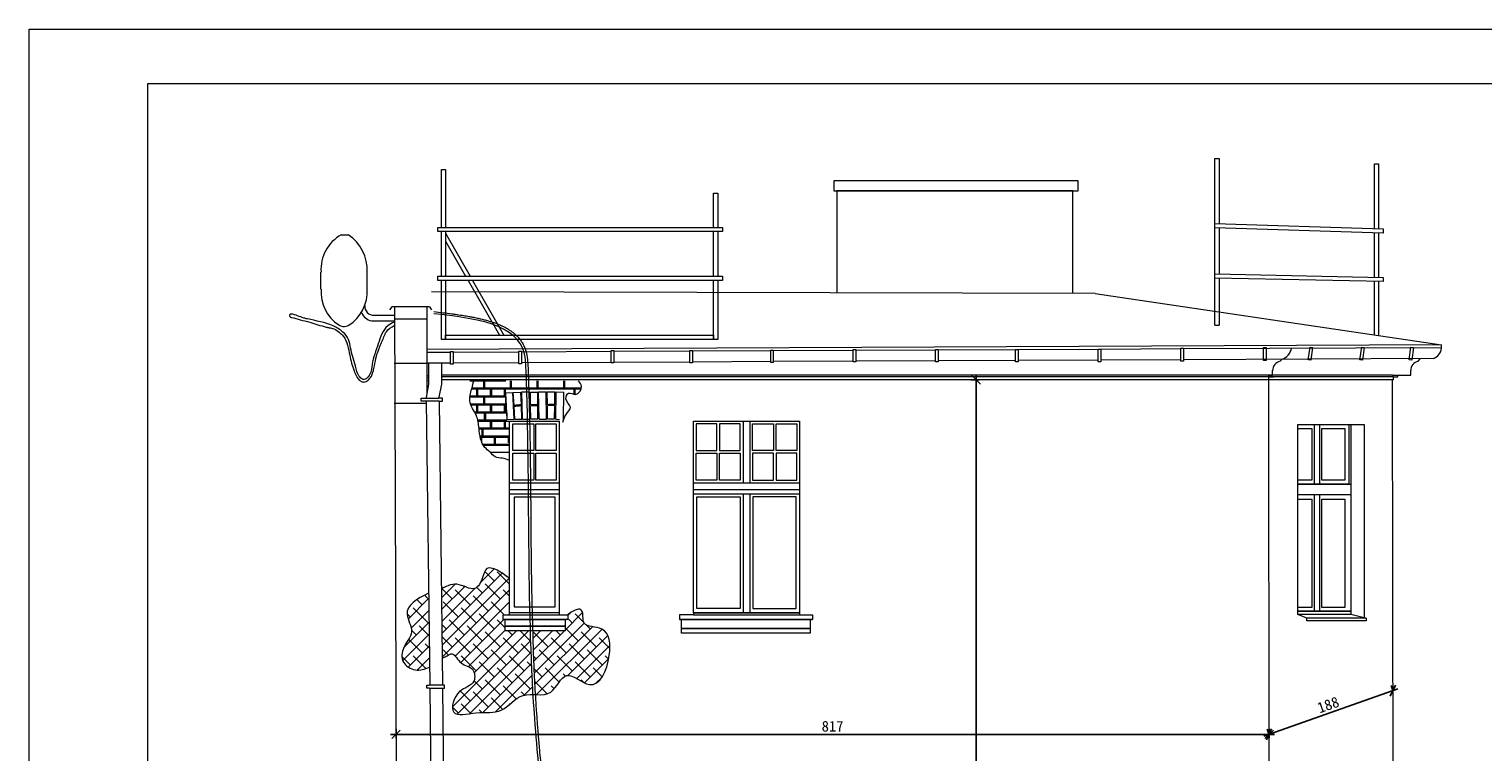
# Model space of a CAD drawing. Header units: centimetres. Extents: x 19919 to 52375, y -323506 to -159557.
# Tile 3 of 11: x 40659 to 42019, y -160233 to -159557. Entities that reach past the tile are written whole.
import ezdxf

# ---------------------------------------------------------------- set-up
doc = ezdxf.new("R2010")
doc.units = ezdxf.units.CM
doc.header["$PDMODE"] = 2
doc.layers.get('Defpoints').update_dxf_attribs({"lineweight": 9})
doc.layers.add('NIEWIDOCZNA', color=1, linetype='Continuous', lineweight=0, plot=False)
doc.styles.add('GENERATED_STYLE_1', font='msgothic.ttc')
doc.dimstyles.new('1 - 50   (cm)', dxfattribs={"dimscale": 5, "dimtxt": 2, "dimasz": 1.6, "dimexe": 1, "dimexo": 1, "dimgap": 0.5, "dimtad": 1, "dimdec": 0, "dimzin": 12, "dimdsep": 46, "dimtxsty": 'GENERATED_STYLE_1', "dimblk1": 'OBLIQUE', "dimblk2": 'OBLIQUE', "dimsah": 1, "dimcen": 0, "dimdle": 1, "dimclrd": 256, "dimclre": 256, "dimclrt": 4, "dimazin": 0, "dimtfac": 0.75, "dimtdec": 0, "dimtix": 1, "dimtmove": 1, "dimatfit": 3, "dimldrblk": 'OBLIQUE', "dimfxl": 0, "dimtvp": 0.75, "dimtolj": 1, "dimtzin": 0, "dimarcsym": 0})
pattern_1 = [(45, (-13.415, 21.979), (-5.61266008, 5.61266008), []), (135, (-13.415, 21.979), (-16.83798023, 5.61266008), [19.84375, -11.90625])]

# ---------------------------------------------------------------- blocks, each defined once
blk = doc.blocks.new('_OBLIQUE')
at = {"color": 0, "linetype": 'ByBlock'}
blk.add_line((-0.5, -0.5), (0.5, 0.5), dxfattribs=at)
blk = doc.blocks.new('*D15187')
at = {"lineweight": -2}
for p, q in [((41547.4, -159885.3), (41539.4, -159885.3)), ((41544.4, -160902.2), (41544.4, -159880.3)), ((41549.4, -160897.2), (41539.4, -160897.2))]:
    blk.add_line(p, q, dxfattribs=at)
at = {"layer": 'Defpoints', "color": 0}
for p in [(41544.4, -159885.3), (41552.4, -159885.3), (41607.3, -160897.2)]:
    blk.add_point(p, dxfattribs=at)
at = {"linetype": 'ByBlock', "lineweight": -2, "xscale": 8, "yscale": 8, "zscale": 8}
for p, rotation in [((41544.4, -159885.3), 90), ((41544.4, -160897.2), 270)]:
    blk.add_blockref('_OBLIQUE', p, dxfattribs=dict(at, rotation=rotation))
at = {"color": 4, "lineweight": 0, "insert": (41536.9, -160391.2), "char_height": 10, "attachment_point": 5, "rotation": 90, "style": 'GENERATED_STYLE_1'}
blk.add_mtext('\\A1;\\A1;1005-1008', dxfattribs=at)
blk = doc.blocks.new('*D15188')
at = {"lineweight": -2}
for p, q in [((41813.7, -160218.6), (41939, -160174.4)), ((41934.3, -160176.1), (41932.6, -160171.3)), ((41818.4, -160216.9), (41816.7, -160212.2))]:
    blk.add_line(p, q, dxfattribs=at)
at = {"layer": 'Defpoints', "color": 0}
for p in [(41934.3, -160176.1), (41934.5, -160176.6), (41818.6, -160217.5)]:
    blk.add_point(p, dxfattribs=at)
at = {"linetype": 'ByBlock', "lineweight": -2, "xscale": 8, "yscale": 8, "zscale": 8}
for p, rotation in [((41934.3, -160176.1), 19.42164397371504), ((41818.4, -160216.9), 199.421643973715)]:
    blk.add_blockref('_OBLIQUE', p, dxfattribs=dict(at, rotation=rotation))
at = {"color": 4, "lineweight": 0, "insert": (41873.8, -160189.4), "char_height": 10, "attachment_point": 5, "rotation": 19.4216, "style": 'GENERATED_STYLE_1'}
blk.add_mtext('\\A1;\\A1;188', dxfattribs=at)
blk = doc.blocks.new('*D15205')
at = {"lineweight": -2}
for p, q in [((40996.8, -160217), (41823.6, -160217)), ((41001.8, -160220.7), (41001.8, -160212)), ((41818.6, -160220.2), (41818.6, -160212))]:
    blk.add_line(p, q, dxfattribs=at)
at = {"layer": 'Defpoints', "color": 0}
for p in [(41818.6, -160217), (41001.8, -160225.7), (41818.6, -160225.2)]:
    blk.add_point(p, dxfattribs=at)
at = {"linetype": 'ByBlock', "lineweight": -2, "xscale": 8, "yscale": 8, "zscale": 8, "rotation": 180}
blk.add_blockref('_OBLIQUE', (41001.8, -160217), dxfattribs=at)
at = {"linetype": 'ByBlock', "lineweight": -2, "xscale": 8, "yscale": 8, "zscale": 8}
blk.add_blockref('_OBLIQUE', (41818.6, -160217), dxfattribs=at)
at = {"color": 4, "lineweight": 0, "insert": (41410.2, -160209.5), "char_height": 10, "attachment_point": 5, "style": 'GENERATED_STYLE_1'}
blk.add_mtext('\\A1;817', dxfattribs=at)

msp = doc.modelspace()

# ---------------------------------------------------------------- hatches: boundary and pattern name
at = {"lineweight": 0}
h = msp.add_hatch(dxfattribs=at)
h.set_pattern_fill('ANSI38', color=256, scale=2.5)
h.set_pattern_definition(pattern_1)
edge = h.paths.add_edge_path()
edge.add_line((41101.9, -160109.5), (41101.9, -160105.1))
edge.add_line((41101.9, -160105.1), (41108, -160105.1))
edge.add_line((41108, -160105.1), (41108, -160071.3))
edge.add_spline(control_points=[(41108, -160071.3), (41105, -160068.9), (41099.3, -160064.3), (41085.6, -160058.8), (41083, -160071.7), (41075.5, -160085.5), (41061.6, -160075), (41053.5, -160076.9), (41051, -160077.9)], knot_values=[0, 0, 0, 0, 12.206857, 23.583043, 33.042417, 45.386722, 62.629087, 70.65147, 70.65147, 70.65147, 70.65147], degree=3, periodic=0)
edge.add_spline(control_points=[(41051, -160077.9), (41051, -160077.9), (41048.3, -160079), (41047, -160079.6)], knot_values=[70.65147, 70.65147, 70.65147, 70.65147, 75.005035, 75.005035, 75.005035, 75.005035], degree=3, periodic=0)
edge.add_spline(control_points=[(41047, -160079.6), (41047, -160079.6), (41045.1, -160080.4), (41044.2, -160080.8)], knot_values=[75.005035, 75.005035, 75.005035, 75.005035, 78.037254, 78.037254, 78.037254, 78.037254], degree=3, periodic=0)
edge.add_line((41044.2, -160080.8), (41045, -160146.1))
edge.add_spline(control_points=[(41045, -160146.1), (41045.9, -160145.5), (41046.8, -160145), (41047.7, -160144.5)], knot_values=[8.8281, 8.8281, 8.8281, 8.8281, 12.010613, 12.010613, 12.010613, 12.010613], degree=3, periodic=0)
edge.add_spline(control_points=[(41047.7, -160144.5), (41049.1, -160143.8), (41050.4, -160143.1), (41051.7, -160142.3)], knot_values=[12.010613, 12.010613, 12.010613, 12.010613, 16.557648, 16.557648, 16.557648, 16.557648], degree=3, periodic=0)
edge.add_spline(control_points=[(41051.7, -160142.3), (41052.7, -160141.8), (41056.5, -160140.9), (41061.7, -160152.7), (41075, -160153.4), (41076.9, -160171.5), (41058.1, -160173.8), (41049.7, -160202.9), (41079.2, -160194.7), (41101.6, -160199.2), (41115, -160179.8), (41126.8, -160179.6), (41130.1, -160179.7)], knot_values=[16.557648, 16.557648, 16.557648, 16.557648, 20.169495, 32.01078, 44.040722, 55.291674, 71.759269, 91.74296, 112.687219, 136.18922, 161.057583, 170.303067, 170.303067, 170.303067, 170.303067], degree=3, periodic=0)
edge.add_spline(control_points=[(41130.1, -160179.7), (41128.9, -160159.9), (41128.1, -160140.1), (41127.5, -160120.2)], knot_values=[303.876658, 303.876658, 303.876658, 303.876658, 364.192384, 364.192384, 364.192384, 364.192384], degree=3, periodic=0)
edge.add_line((41127.5, -160120.2), (41103.8, -160120.2))
edge.add_line((41103.8, -160120.2), (41103.8, -160115.8))
edge.add_line((41103.8, -160115.8), (41103.8, -160109.5))
edge.add_line((41103.8, -160109.5), (41101.9, -160109.5))
edge = h.paths.add_edge_path()
edge.add_spline(control_points=[(41132.1, -160179.8), (41137.3, -160180), (41149.9, -160180.4), (41159.6, -160152.6), (41188, -160181.9), (41204, -160147.1), (41201.3, -160114.8), (41173.6, -160117.4), (41178.9, -160098.8), (41169.9, -160099.2), (41162.4, -160105.1)], knot_values=[172.208258, 172.208258, 172.208258, 172.208258, 187.064735, 208.528482, 231.397908, 264.297972, 288.357856, 305.053006, 318.533397, 328.999325, 328.999325, 328.999325, 328.999325], degree=3, periodic=0)
edge.add_line((41162.4, -160105.1), (41162.4, -160109.5))
edge.add_line((41162.4, -160109.5), (41159.9, -160109.5))
edge.add_line((41159.9, -160109.5), (41159.9, -160115.8))
edge.add_line((41159.9, -160115.8), (41159.9, -160120.2))
edge.add_line((41159.9, -160120.2), (41129.6, -160120.2))
edge.add_spline(control_points=[(41129.6, -160120.2), (41129.7, -160121.7), (41129.8, -160125.4), (41130.1, -160138), (41130.4, -160147.6), (41131, -160161), (41131.5, -160170.5), (41131.9, -160177.9), (41132.1, -160179.8)], knot_values=[365.738718, 365.738718, 365.738718, 365.738718, 369.364544, 374.224375, 391.976026, 398.154188, 414.6081, 420.37344, 420.37344, 420.37344, 420.37344], degree=3, periodic=0)
h = msp.add_hatch(dxfattribs=at)
h.set_pattern_fill('ANSI38', color=256, scale=2.5)
h.set_pattern_definition(pattern_1)
edge = h.paths.add_edge_path()
edge.add_spline(control_points=[(41032.2, -160084.9), (41021.4, -160090.4), (41005.6, -160099.5), (41020.7, -160121.8), (41007.6, -160134), (41006.1, -160150.5), (41020.1, -160158.8), (41028.7, -160156), (41033.1, -160154.2)], knot_values=[2.463308, 2.463308, 2.463308, 2.463308, 31.148203, 48.071445, 64.453821, 78.064504, 91.41789, 104.92066, 104.92066, 104.92066, 104.92066], degree=3, periodic=0)
edge.add_line((41033.1, -160154.2), (41032.2, -160084.9))

# ---------------------------------------------------------------- linework, layer by layer
for p, q in [((41635, -159708.6), (41414.1, -159708.6)), ((41414.1, -159708.6), (41414.1, -159804)), ((41635, -159804.5), (41635, -159708.6)), ((40950.6, -159749.6), (40957.1, -159749.6)), ((41048.2, -159748.3), (41071.1, -159788.4)), ((41048.2, -159755.6), (41066.9, -159788.4)), ((40931.6, -159800.6), (40931.6, -159784.5)), ((40974.7, -159800.6), (40974.7, -159784.5)), ((41069.2, -159792.4), (41098.5, -159843.6)), ((41073.3, -159792.4), (41102.6, -159843.6)), ((41655.7, -159804.6), (41035.1, -159803)), ((41655.7, -159804.6), (41979.9, -159852.5)), ((40980.4, -159825), (41000.4, -159825)), ((40997.9, -159817), (40995.7, -159819.8)), ((41033.1, -159817.1), (40997.9, -159817)), ((41000.3, -159817), (41002.9, -160529.2)), ((41030.7, -159817.1), (41030.7, -159898.2)), ((41033.1, -159817.1), (41035.1, -159819.8)), ((40978.8, -159830.1), (41000.4, -159830.1)), ((41000.4, -159828.2), (41030.7, -159828.2)), ((41767.9, -159834.3), (41771.9, -159834.3)), ((41979.9, -159852.5), (41030.7, -159856.9)), ((41979.9, -159855.7), (41979.9, -159852.5)), ((41052.9, -159859.7), (41030.7, -159859.8)), ((41116.7, -159859.4), (41055.3, -159859.7)), ((41203.2, -159859), (41119.1, -159859.4)), ((41276.6, -159858.7), (41205.6, -159859)), ((41352.3, -159858.3), (41279, -159858.7)), ((41429.4, -159857.9), (41354.6, -159858.3)), ((41506.4, -159857.6), (41431.8, -159857.9)), ((41581.3, -159857.2), (41508.8, -159857.6)), ((41658.7, -159856.9), (41583.7, -159857.2)), ((41736, -159856.5), (41661.1, -159856.9)), ((41736, -159866.5), (41661.1, -159866.9)), ((41979.9, -159855.4), (41738.4, -159856.5)), ((41972.2, -159865.4), (41738.4, -159866.5)), ((41829, -159868), (41830.6, -159866.1)), ((41958.1, -159868), (41960.3, -159865.5)), ((41000.2, -159869.9), (41030.7, -159869.9)), ((41052.9, -159869.7), (41030.7, -159869.8)), ((41032.2, -159869.8), (41032.3, -159889.4)), ((41044.2, -159869.8), (41044.3, -159889.3)), ((41116.7, -159869.4), (41055.3, -159869.7)), ((41203.2, -159869), (41119.1, -159869.4)), ((41276.6, -159868.7), (41205.6, -159869)), ((41352.3, -159868.3), (41279, -159868.7)), ((41429.4, -159867.9), (41354.6, -159868.3)), ((41506.4, -159867.6), (41431.8, -159867.9)), ((41581.3, -159867.2), (41508.8, -159867.6)), ((41658.7, -159866.9), (41583.7, -159867.2)), ((41821.8, -159881.1), (41821.8, -159876.7)), ((41821.8, -159881.1), (41821.8, -159876.7)), ((41951, -159881.1), (41951, -159876.7)), ((41032.3, -159889.4), (41030, -159901.8)), ((41032.2, -159881.7), (41030.6, -159881.7)), ((41032.2, -159883.7), (41030.6, -159883.7)), ((41032.2, -159886.3), (41030.7, -159886.3)), ((41044.3, -159889.3), (41042, -159901.7)), ((41934, -159881.1), (41044.2, -159881.1)), ((41934.9, -159882.7), (41044.2, -159882.7)), ((41934.9, -159885.3), (41044.2, -159885.3)), ((41070.9, -159886.3), (41104.5, -159886.3)), ((41072.8, -159892.8), (41175.1, -159892.8)), ((41081.9, -159892.8), (41175.1, -159892.8)), ((41084.5, -159886.3), (41084.5, -159892.8)), ((41108.5, -159886.3), (41108.5, -159892.8)), ((41109.5, -159886.3), (41109.5, -159892.8)), ((41133.5, -159886.3), (41133.5, -159892.8)), ((41134.5, -159886.3), (41134.5, -159892.8)), ((41158.5, -159886.3), (41158.5, -159892.8)), ((41159.5, -159886.3), (41159.5, -159892.8)), ((41818.4, -159882.7), (41818.4, -159881.1)), ((41818.4, -159881.1), (41821.8, -159881.1)), ((41818.4, -159885.3), (41818.4, -159882.7)), ((41818.4, -159882.7), (41822.5, -159882.7)), ((41819, -160897.2), (41818.4, -159885.3)), ((41935.7, -160821.9), (41933.9, -159885.3)), ((41934, -159881.1), (41951, -159881.1)), ((41934.9, -159885.3), (41934.9, -159882.7)), ((41934.9, -159882.7), (41939, -159882.7)), ((41939, -159882.7), (41939, -159881.1)), ((41030, -159901.9), (41030, -159902.5)), ((41030.1, -159905.4), (41033.3, -160170.9)), ((41042, -159901.7), (41042, -159902.5)), ((41042.1, -159905.4), (41045.3, -160170.9)), ((41070.9, -159901.3), (41104.5, -159901.3)), ((41071.1, -159900.3), (41104.3, -159900.3)), ((41072.6, -159893.8), (41104.3, -159893.8)), ((41084.5, -159901.3), (41084.5, -159907.8)), ((41098.6, -159893.8), (41130.3, -159893.8)), ((41104.5, -159897.5), (41111, -159897.2)), ((41104.5, -159907.8), (41104.5, -159901.3)), ((41111.5, -159897.3), (41118.6, -159896.9)), ((41119.5, -159896.6), (41126.5, -159896.6)), ((41124.6, -159893.8), (41156.3, -159893.8)), ((41127.5, -159896.9), (41134.6, -159896.8)), ((41135.2, -159896.7), (41142.2, -159896.6)), ((41143.2, -159896.6), (41150.4, -159896.5)), ((41150.6, -159893.8), (41174.9, -159893.8)), ((41151.7, -159896.7), (41158.7, -159896.9)), ((41168.3, -159898.9), (41168.3, -159893.8)), ((41169.3, -159899), (41169.3, -159893.8)), ((41030.1, -159907.5), (41000.2, -159907.5)), ((41030.7, -159907.5), (41030.7, -159907.5)), ((41071.4, -159907.8), (41103.4, -159907.8)), ((41071.8, -159908.9), (41105, -159908.9)), ((41075.2, -159915.4), (41105.4, -159915.4)), ((41075.7, -159916.3), (41105.4, -159916.3)), ((41081.9, -159907.8), (41104.5, -159907.8)), ((41085.4, -159916.3), (41085.4, -159922.8)), ((41105.4, -159916.3), (41105.4, -159922.8)), ((41078.2, -159922.8), (41104.3, -159922.8)), ((41078.3, -159923.9), (41108, -159923.9)), ((41079.4, -159930.4), (41108, -159930.4)), ((41079.5, -159931.3), (41108, -159931.3)), ((41082.8, -159922.8), (41105.4, -159922.8)), ((41083, -159931.3), (41083, -159937.8)), ((41105.8, -159922.6), (41112.2, -159922.2)), ((41108, -159924), (41154.4, -159924)), ((41108, -160105.1), (41108, -159924)), ((41112.9, -159922.3), (41119.4, -159922.2)), ((41120.1, -159922.1), (41127.1, -159922.1)), ((41127.9, -159921.9), (41134.4, -159922)), ((41135.8, -159922.2), (41142.7, -159922.1)), ((41143.6, -159921.7), (41150.1, -159921.8)), ((41151.4, -159922.3), (41154.8, -159922.5)), ((41154.4, -159924), (41154.4, -160105.1)), ((41326.6, -159924.1), (41326.6, -159981.6)), ((41332.9, -159924.1), (41332.9, -159981.6)), ((41860.6, -159927.2), (41860.6, -159982.9)), ((41865.7, -159927.2), (41865.7, -159982.9)), ((41895, -159927.2), (41907.4, -159927.2)), ((41907.4, -159927.2), (41907.4, -160107.9)), ((41080.4, -159937.8), (41108, -159937.8)), ((41080.6, -159938.9), (41108, -159938.9)), ((41081, -159940.7), (41081, -159938.9)), ((41082, -159943.8), (41082, -159938.9)), ((41082.8, -159945.4), (41108, -159945.4)), ((41083.4, -159946.5), (41108, -159946.5)), ((41089.7, -159953), (41108, -159953)), ((41108, -159981.6), (41154.4, -159981.6)), ((41108, -159988.1), (41154.4, -159988.1)), ((41280.1, -159981.6), (41379.1, -159981.6)), ((41280.1, -159988.1), (41379.1, -159988.1)), ((41108, -159991.9), (41154.4, -159991.9)), ((41280.1, -159991.9), (41379.1, -159991.9)), ((41326.6, -159991.9), (41326.6, -160103.2)), ((41332.9, -159991.9), (41332.9, -160103.2)), ((41860.6, -159992.8), (41860.6, -160101.8)), ((41865.7, -159992.8), (41865.7, -160101.8)), ((41154.4, -160103.2), (41108, -160103.2)), ((41280.1, -160105.1), (41267.1, -160105.1)), ((41280.1, -160103.2), (41280.1, -160105.1)), ((41280.1, -160105.1), (41379.1, -160105.1)), ((41379.1, -160103.2), (41379.1, -160105.1)), ((41379.1, -160105.1), (41391.4, -160105.1)), ((41853.7, -160108.2), (41845.5, -160104.9)), ((41853.7, -160110.8), (41853.7, -160108.2)), ((41909.3, -160108.2), (41853.7, -160108.2)), ((41909.3, -160110.8), (41853.7, -160110.8)), ((41907.4, -160107.9), (41895, -160104.9)), ((41909.3, -160108.2), (41907.4, -160107.9)), ((41909.3, -160108.2), (41909.3, -160110.8)), ((41033.3, -160173.7), (41036.6, -160447.3)), ((41045.3, -160173.7), (41048.6, -160447.3))]:
    msp.add_line(p, q, dxfattribs=at)
at = {"lineweight": 0, "extrusion": (0, 1, 0)}
for p, q in [((41083.5, -159886.3), (41083.5, -159892.8)), ((41084.5, -159886.3), (41084.5, -159892.8)), ((41108.5, -159886.3), (41108.5, -159892.8)), ((41109.5, -159886.3), (41109.5, -159892.8)), ((41133.5, -159886.3), (41133.5, -159892.8)), ((41134.5, -159886.3), (41134.5, -159892.8)), ((41158.5, -159886.3), (41158.5, -159892.8)), ((41159.5, -159886.3), (41159.5, -159892.8)), ((41077.3, -159900.3), (41077.3, -159893.8)), ((41078.3, -159900.3), (41078.3, -159893.8)), ((41083.5, -159901.3), (41083.5, -159907.8)), ((41084.5, -159901.3), (41084.5, -159907.8)), ((41090.3, -159900.3), (41090.3, -159893.8)), ((41091.3, -159900.3), (41091.3, -159893.8)), ((41103.3, -159900.3), (41103.3, -159893.8)), ((41104.3, -159900.3), (41104.3, -159893.8)), ((41077.3, -159915.4), (41077.3, -159908.9)), ((41078.3, -159915.4), (41078.3, -159908.9)), ((41084.4, -159916.3), (41084.4, -159922.8)), ((41085.4, -159916.3), (41085.4, -159922.8)), ((41090.3, -159915.4), (41090.3, -159908.9)), ((41091.3, -159915.4), (41091.3, -159908.9)), ((41103.3, -159915.4), (41103.3, -159908.9)), ((41104.3, -159915.4), (41104.3, -159908.9)), ((41082, -159931.3), (41082, -159937.8)), ((41083, -159931.3), (41083, -159937.8)), ((41090.3, -159930.4), (41090.3, -159923.9)), ((41091.3, -159930.4), (41091.3, -159923.9)), ((41103.3, -159930.4), (41103.3, -159923.9)), ((41104.3, -159930.4), (41104.3, -159923.9)), ((41094, -159945.4), (41094, -159938.9)), ((41095, -159945.4), (41095, -159938.9)), ((41107, -159944.4), (41107, -159937.9)), ((41108, -159944.4), (41108, -159937.9))]:
    msp.add_line(p, q, dxfattribs=at)
at = {"lineweight": 0, "extrusion": (0, 0, -1)}
for p, q in [((41105.8, -159922.6), (41104.5, -159897.5)), ((41112.2, -159922.2), (41111, -159897.2)), ((41112.2, -159909.3), (41111.5, -159897.3)), ((41119.1, -159908.8), (41118.6, -159896.9)), ((41120.1, -159922.1), (41119.5, -159896.6)), ((41127.1, -159922.1), (41126.5, -159896.6)), ((41127.7, -159908.9), (41127.5, -159896.9)), ((41134.6, -159908.7), (41134.6, -159896.8)), ((41135.8, -159922.2), (41135.2, -159896.7)), ((41142.7, -159922.1), (41142.2, -159896.6)), ((41143.4, -159908.6), (41143.2, -159896.6)), ((41150.3, -159908.4), (41150.4, -159896.5)), ((41151.4, -159922.3), (41151.7, -159896.7)), ((41158.4, -159922.5), (41158.7, -159896.9)), ((41112.9, -159922.3), (41112.2, -159910.3)), ((41119.4, -159922.2), (41119.1, -159909.8)), ((41127.9, -159921.9), (41127.7, -159909.9)), ((41134.4, -159922), (41134.6, -159909.7)), ((41143.6, -159921.7), (41143.4, -159909.6)), ((41150.1, -159921.8), (41150.3, -159909.4))]:
    msp.add_line(p, q, dxfattribs=at)
at = {"color": 1, "lineweight": 0}
msp.add_lwpolyline([(40769.7, -159608), (42719.8, -159608), (42719.8, -161008), (40769.7, -161008)], close=True, dxfattribs=at)
at = {"lineweight": 0}
for points in [[(41044.2, -159742.7), (41044.2, -159688.6), (41048.2, -159688.6), (41048.2, -159742.7)], [(41767.9, -159834.3), (41767.9, -159678.3)], [(41767.9, -159739.1), (41767.9, -159678.3), (41771.9, -159678.3), (41771.9, -159739.1)], [(41917, -159744.2), (41917, -159683.2), (41921, -159683.2), (41921, -159744.2)], [(41298.9, -159742.7), (41298.9, -159710.6), (41302.8, -159710.6), (41302.8, -159742.7)], [(41767.9, -159739.1), (41925.2, -159744.2), (41925.2, -159748.1), (41767.9, -159743.1)], [(41767.9, -159786.2), (41767.9, -159743.1)], [(41771.9, -159743.1), (41771.9, -159786.2)], [(41044.2, -159788.4), (41044.2, -159746.7)], [(41048.2, -159746.7), (41048.2, -159788.4)], [(41298.9, -159788.4), (41298.9, -159746.7)], [(41302.8, -159746.7), (41302.8, -159788.4)], [(41917, -159789.5), (41917, -159748.1)], [(41921, -159748.1), (41921, -159789.5)], [(41048.2, -159792.4), (41048.2, -159847.6), (41044.2, -159847.6), (41044.2, -159792.4)], [(41302.8, -159792.4), (41302.8, -159847.6), (41298.9, -159847.6), (41298.9, -159792.4)], [(41767.9, -159786.2), (41925.2, -159789.5), (41925.2, -159793.5), (41767.9, -159790.2)], [(41771.9, -159790.2), (41771.9, -159831)], [(41917, -159843.2), (41917, -159793.5)], [(41921, -159793.5), (41921, -159843.8)], [(41771.9, -159831), (41771.9, -159834.3)], [(41042.1, -159905.4), (41025.3, -159905.4), (41025.3, -159902.5), (41042, -159902.5)], [(41042.1, -159905.4), (41045.4, -159905.4), (41045.4, -159902.5), (41042, -159902.5)], [(41391.4, -160105.1), (41391.4, -160109.5), (41267.1, -160109.5)], [(41267.1, -160105.1), (41267.1, -160109.5), (41391.4, -160109.5), (41391.4, -160109.5)], [(41280.1, -160103.2), (41379.1, -160103.2)], [(41032.8, -160173.7), (41030.5, -160173.7), (41030.5, -160170.9), (41032.9, -160170.9)], [(41032.9, -160173.7), (41047.2, -160173.7), (41047.2, -160170.9), (41032.8, -160170.9)]]:
    msp.add_lwpolyline(points, dxfattribs=at)
for points in [[(41411.4, -159708.6), (41640, -159708.6), (41640, -159699.1), (41411.4, -159699.1)], [(41307.1, -159742.7), (41307.1, -159746.7), (41041, -159746.7), (41041, -159742.7)], [(41307.1, -159788.4), (41307.1, -159792.4), (41041, -159792.4), (41041, -159788.4)], [(41298.9, -159843.6), (41298.9, -159847.6), (41048.2, -159847.6), (41048.2, -159843.6)], [(41052.9, -159859), (41055.3, -159859), (41055.3, -159870.6), (41052.9, -159870.6)], [(41116.7, -159858.7), (41119.1, -159858.7), (41119.1, -159870.3), (41116.7, -159870.3)], [(41203.2, -159857.9), (41205.6, -159857.9), (41205.6, -159869.6), (41203.2, -159869.6)], [(41276.6, -159857.9), (41279, -159857.9), (41279, -159869.6), (41276.6, -159869.6)], [(41352.3, -159857.5), (41354.6, -159857.5), (41354.6, -159869.2), (41352.3, -159869.2)], [(41429.4, -159856.9), (41431.8, -159856.9), (41431.8, -159868.5), (41429.4, -159868.5)], [(41506.4, -159856.9), (41508.8, -159856.9), (41508.8, -159868.5), (41506.4, -159868.5)], [(41581.3, -159856.9), (41583.7, -159856.9), (41583.7, -159868.5), (41581.3, -159868.5)], [(41658.7, -159856.7), (41661.1, -159856.7), (41661.1, -159868.5), (41658.7, -159868.5)], [(41736, -159855.8), (41738.4, -159855.8), (41738.4, -159867.9), (41736, -159867.9)], [(41813.3, -159855.1), (41815.7, -159855.1), (41815.7, -159867.2), (41813.3, -159867.2)], [(41856.8, -159854.7), (41859.2, -159855), (41857.5, -159867), (41855.1, -159866.7)], [(41905.2, -159854.7), (41907.6, -159855), (41905.9, -159867), (41903.5, -159866.7)], [(41951.2, -159854.7), (41953.6, -159855), (41951.9, -159867), (41949.5, -159866.7)], [(41111, -159926.6), (41130.8, -159926.6), (41130.8, -159951.6), (41111, -159951.6)], [(41132.5, -159926.6), (41151.7, -159926.6), (41151.7, -159951.6), (41132.5, -159951.6)], [(41280.1, -159923.9), (41379.1, -159923.9), (41379.1, -160103.2), (41280.1, -160103.2)], [(41302, -159926.6), (41282.6, -159926.6), (41282.6, -159951.6), (41302, -159951.6)], [(41323.8, -159926.6), (41304.5, -159926.6), (41304.5, -159951.6), (41323.8, -159951.6)], [(41335.4, -159926.6), (41354.8, -159926.6), (41354.8, -159951.6), (41335.4, -159951.6)], [(41357.3, -159926.6), (41376.6, -159926.6), (41376.6, -159951.6), (41357.3, -159951.6)], [(41845.5, -159927.2), (41895, -159927.2), (41895, -160101.8), (41845.5, -160101.8)], [(41845.5, -159927.2), (41893, -159927.2), (41893, -159982.9), (41845.5, -159982.9)], [(41845.5, -159930.8), (41858.4, -159930.8), (41858.4, -159979.3), (41845.5, -159979.3)], [(41867.8, -159930.8), (41889.4, -159930.8), (41889.4, -159979.3), (41867.8, -159979.3)], [(41111, -159954.1), (41130.8, -159954.1), (41130.8, -159979.1), (41111, -159979.1)], [(41132.5, -159954.1), (41151.7, -159954.1), (41151.7, -159979.1), (41132.5, -159979.1)], [(41302, -159979.1), (41282.6, -159979.1), (41282.6, -159954.1), (41302, -159954.1)], [(41323.8, -159979.1), (41304.5, -159979.1), (41304.5, -159954.1), (41323.8, -159954.1)], [(41335.4, -159979.1), (41354.8, -159979.1), (41354.8, -159954.1), (41335.4, -159954.1)], [(41357.3, -159979.1), (41376.6, -159979.1), (41376.6, -159954.1), (41357.3, -159954.1)], [(41845.5, -159982.9), (41895, -159982.9), (41895, -159992.8), (41845.5, -159992.8)], [(41150.7, -159995.2), (41112.4, -159995.2), (41112.4, -160097.6), (41150.7, -160097.6)], [(41283.1, -159994.9), (41323.6, -159994.9), (41323.6, -160099.2), (41283.1, -160099.2)], [(41376.1, -159994.9), (41335.7, -159994.9), (41335.7, -160099.2), (41376.1, -160099.2)], [(41845.5, -159996.9), (41858.4, -159996.9), (41858.4, -160098.3), (41845.5, -160098.3)], [(41867.8, -159996.9), (41889.4, -159996.9), (41889.4, -160098.3), (41867.8, -160098.3)], [(41101.9, -160105.1), (41162.4, -160105.1), (41162.4, -160109.5), (41101.9, -160109.5)], [(41103.8, -160109.5), (41159.9, -160109.5), (41159.9, -160115.8), (41103.8, -160115.8)], [(41269, -160109.5), (41389.3, -160109.5), (41389.3, -160117.9), (41269, -160117.9)], [(41845.5, -160101.8), (41895, -160101.8), (41895, -160104.9), (41845.5, -160104.9)], [(41103.8, -160115.8), (41159.9, -160115.8), (41159.9, -160120.2), (41103.8, -160120.2)], [(41269, -160117.9), (41389.3, -160117.9), (41389.3, -160122.4), (41269, -160122.4)]]:
    msp.add_lwpolyline(points, close=True, dxfattribs=at)
for centre, radius, start, end in [((40968.4, -159781.9), 36.8, 118.8881, 184.1108), ((40935.5, -159782.4), 39.3, 356.9248, 56.6078), ((40968.4, -159803.2), 36.8, 175.8892, 236.7714), ((40938, -159803.2), 36.8, 302.1504, 4.1108), ((40981.3, -159817.8), 12.6, 200.6559, 258.5509), ((40981, -159816.6), 8.41, 174.4809, 272.3898), ((40953.2, -159826.2), 9.28, 235.7919, 308.9747), ((41826.2, -159853.2), 13.6, 289.0667, 348.1138), ((41967.5, -159853.8), 12.6, 292.0093, 350.9487), ((41830.5, -159876.6), 8.7, 100.2294, 181.0357), ((41959.7, -159876.6), 8.7, 100.2294, 181.0357), ((41132.4, -160132.1), 223.7, 93.4067, 95.1792), ((41132.4, -160132), 222.6, 93.4126, 95.1941), ((41138.5, -160132.3), 223.7, 90.9953, 92.7679), ((41138.5, -160132.2), 222.6, 91.0012, 92.7827), ((41154.2, -160132.1), 223.7, 90.9953, 92.7679), ((41154.2, -160131.9), 222.6, 91.0012, 92.7827)]:
    msp.add_arc(centre, radius, start, end, dxfattribs=at)
for points, knots in [([(41000.4, -159831.2), (41000.3, -159831.2), (41000.2, -159831.3), (41000.2, -159831.3), (40998, -159832.4), (40990.1, -159836.3), (40985.1, -159852.5), (40979.5, -159867.2), (40978.6, -159879.3), (40975, -159883.9), (40971.2, -159885.8), (40965.6, -159881.1), (40963.6, -159870.3), (40959.6, -159858.7), (40958.1, -159847.2), (40952, -159839.7), (40939, -159832.1), (40925.9, -159830), (40912.6, -159827), (40907.8, -159824.2), (40902.3, -159823.7), (40901.8, -159826.5), (40906.4, -159827.5), (40912.3, -159829.2), (40923.4, -159832), (40932.2, -159835.1), (40939.8, -159836.7), (40944.3, -159837.5), (40948.6, -159840.7), (40953.7, -159845.3), (40957, -159853), (40958.6, -159864.2), (40961.4, -159874), (40964.6, -159882.1), (40967.6, -159886.3), (40972.1, -159888), (40976.1, -159885.8), (40979.6, -159881.3), (40981.3, -159874), (40982.8, -159865.3), (40986, -159855.3), (40989.7, -159847.2), (40993, -159838.8), (40997.4, -159836.2), (41000.2, -159834.4), (41000.2, -159834.4), (41000.3, -159834.4), (41000.4, -159834.3)], [0, 0, 0, 0, 0.235209, 0.235209, 0.235209, 7.425936, 26.197739, 46.508969, 55.886369, 61.411646, 63.290235, 68.123318, 79.24181, 96.803894, 104.70856, 113.46357, 124.412473, 149.267729, 152.738678, 165.21918, 165.95191, 168.333788, 170.024139, 178.522001, 187.838267, 203.746124, 206.711877, 211.228949, 217.092403, 222.493692, 231.813759, 241.391773, 256.387117, 262.092965, 267.849035, 271.142243, 275.406194, 280.474221, 288.040329, 297.419527, 307.206673, 319.198313, 324.302321, 333.832056, 333.832056, 333.832056, 334.079936, 334.079936, 334.079936, 334.079936]), ([(41037.3, -159821.5), (41040.1, -159821.8), (41043, -159822.2), (41048.6, -159822.9), (41052, -159823.3), (41057.4, -159824), (41061, -159824.5), (41065.8, -159825.3), (41069.5, -159825.9), (41073.8, -159826.7), (41077.5, -159827.5), (41081.5, -159828.4), (41085.2, -159829.3), (41088.8, -159830.4), (41091.3, -159831.1), (41093.6, -159831.9), (41095.8, -159832.7), (41098.1, -159833.7), (41100.2, -159834.6), (41102.2, -159835.5), (41104.3, -159836.6), (41106.2, -159837.7), (41108.1, -159838.9), (41109.9, -159840.1), (41111.6, -159841.4), (41113.1, -159842.7), (41114.7, -159844.2), (41116.1, -159845.7), (41117.5, -159847.2), (41118.7, -159848.9), (41119.8, -159850.7), (41120.9, -159852.4), (41121.8, -159854.3), (41122.6, -159856.3), (41123.3, -159858.3), (41123.8, -159860.1), (41124.1, -159861.9), (41124.5, -159863.7), (41124.7, -159865.9), (41125, -159868.5), (41125.2, -159871.8), (41125.4, -159876.7), (41125.7, -159886.1), (41126, -159895.7), (41126.4, -159909.2), (41126.6, -159918.3), (41126.9, -159932.1), (41127.1, -159940.4), (41127.3, -159953.8), (41127.5, -159970), (41127.7, -159990.7), (41127.9, -160013.6), (41128, -160038.2), (41128.3, -160060.9), (41128.5, -160076.4), (41128.8, -160091.4), (41128.9, -160093.9), (41129.3, -160108.6), (41129.6, -160117.7), (41130.1, -160138), (41130.4, -160147.6), (41131, -160161), (41131.5, -160171), (41132.3, -160184), (41132.9, -160193.7), (41133.8, -160205.4), (41134.6, -160216.3), (41135.9, -160231.5), (41137.5, -160249), (41139.3, -160268.8), (41140.8, -160285.1), (41141.8, -160296.9), (41142.5, -160304.2), (41143.1, -160310.4), (41143.8, -160315.5), (41144.4, -160319.6), (41144.9, -160322.6), (41145.4, -160325.7), (41145.9, -160328.6), (41146.7, -160332.1), (41147.6, -160336.1), (41148.8, -160340.6), (41150, -160345.1), (41151.4, -160349.6), (41152.8, -160354.2), (41154.3, -160358.8), (41155.5, -160362.5), (41156.5, -160365.7), (41157.2, -160367.8), (41157.9, -160369.9), (41158.5, -160371.5), (41159.1, -160372.9), (41159.8, -160374.4), (41160.5, -160375.7), (41161.3, -160377), (41161.9, -160377.8), (41162.5, -160378.6), (41162.8, -160379), (41163.4, -160379.6), (41163.8, -160380), (41164.4, -160380.6), (41164.8, -160381), (41165.5, -160381.5), (41166.2, -160381.9), (41167.2, -160382.5), (41168.2, -160382.9), (41169.2, -160383.3), (41170.1, -160383.5), (41170.8, -160383.7), (41171.3, -160383.7), (41171.9, -160383.8), (41172.4, -160383.8), (41172.9, -160383.8), (41173.3, -160383.8), (41173.8, -160383.7), (41174.4, -160383.6), (41175.2, -160383.4), (41176.1, -160383.1), (41177.1, -160382.6), (41178.1, -160382.1), (41179, -160381.6), (41179.9, -160381), (41180.7, -160380.4), (41181.5, -160379.7), (41182.3, -160378.9), (41182.9, -160378.2), (41183.5, -160377.4), (41184.2, -160376.5), (41185, -160375.3), (41185.6, -160374), (41186.3, -160372.7), (41186.9, -160371), (41187.7, -160369), (41188.5, -160366.6), (41189.2, -160364), (41189.9, -160361.4), (41190.5, -160358.8), (41191.1, -160356.2), (41191.6, -160353.5), (41192.2, -160350), (41193, -160345.5), (41193.8, -160341), (41194.6, -160337.4), (41195.2, -160334.7), (41195.8, -160332.3), (41196.5, -160329.8), (41197.3, -160327), (41198.4, -160323.6), (41199.8, -160319.8), (41201.6, -160315.1), (41203.1, -160311.6), (41203.8, -160309.7)], [0, 0, 0, 0, 8.430575, 8.825608, 16.811481, 18.664425, 25.080905, 27.756109, 33.180565, 36.357495, 41.057648, 44.540409, 48.667362, 52.324115, 55.976372, 56.394328, 59.716398, 62.967512, 63.760761, 66.732542, 69.645709, 70.728089, 73.407921, 76.045111, 77.356546, 79.807965, 82.236046, 83.740046, 86.035491, 88.329406, 90.013949, 92.234158, 94.476103, 96.357665, 98.5867, 100.861191, 101.93762, 104.111578, 106.312541, 108.536517, 111.901613, 116.398439, 123.152272, 140.053956, 145.452298, 163.521746, 167.270521, 186.82148, 188.5038, 209.972032, 232.991691, 255.898354, 278.709756, 301.443694, 324.11826, 325.217855, 346.75208, 349.964969, 369.364544, 374.224375, 391.976026, 398.154188, 414.6081, 421.872114, 437.283759, 443.815643, 456.901473, 470.01942, 489.762716, 509.593179, 529.518734, 538.954811, 545.223635, 551.46149, 557.658089, 560.73824, 563.805091, 566.857982, 569.896454, 572.920277, 577.536813, 582.160454, 586.815022, 591.522628, 596.304008, 601.178887, 606.166373, 607.870457, 611.254076, 612.920066, 614.560193, 616.168742, 617.741017, 619.27379, 620.76586, 622.218726, 622.249156, 623.637401, 623.741891, 625.031199, 625.195798, 626.414302, 626.628785, 627.805994, 628.889723, 629.985489, 631.081192, 632.165953, 632.701441, 633.230963, 633.753788, 634.269409, 634.777591, 635.27842, 635.541731, 636.343667, 637.167312, 638.014132, 639.176741, 640.245577, 641.315331, 642.384548, 643.451721, 644.515365, 645.574088, 646.626669, 647.31715, 648.709956, 650.124437, 651.563908, 653.028596, 654.516347, 656.782249, 659.463787, 662.144826, 664.829315, 667.51992, 670.218235, 672.925003, 675.640334, 681.095225, 686.578974, 689.331108, 692.090608, 694.858742, 696.620329, 700.138429, 703.651899, 707.161809, 712.419306, 718.59211, 718.59211, 718.59211, 718.59211]), ([(41108, -159960.8), (41105.8, -159960), (41101.6, -159958.3), (41094, -159958.5), (41090, -159952.7), (41081.1, -159946.5), (41079.7, -159932.6), (41078, -159917.7), (41068.7, -159906.7), (41072.4, -159895.8), (41073.5, -159889.5), (41074.3, -159886.9), (41074.5, -159886.3)], [0, 0, 0, 0, 7.09286, 13.748301, 20.788856, 26.866707, 45.703465, 57.843174, 72.78746, 83.876169, 90.062545, 92.087542, 92.087542, 92.087542, 92.087542]), ([(41108, -160071.3), (41105, -160068.9), (41099.3, -160064.3), (41085.6, -160058.8), (41083, -160071.7), (41075.5, -160085.5), (41061.6, -160075), (41053.5, -160076.9), (41051, -160077.9), (41051, -160077.9), (41048.3, -160079), (41047, -160079.6), (41047, -160079.6), (41045.1, -160080.4), (41044.2, -160080.8)], [0, 0, 0, 0, 12.206857, 23.583043, 33.042417, 45.386722, 62.629087, 70.65147, 70.65147, 70.65147, 75.005035, 75.005035, 75.005035, 78.037254, 78.037254, 78.037254, 78.037254]), ([(41032.2, -160084.9), (41021.4, -160090.4), (41005.6, -160099.5), (41020.7, -160121.8), (41007.6, -160134), (41006.1, -160150.5), (41020.1, -160158.8), (41028.7, -160156), (41033.1, -160154.2)], [2.463308, 2.463308, 2.463308, 2.463308, 31.148203, 48.071445, 64.453821, 78.064504, 91.41789, 104.92066, 104.92066, 104.92066, 104.92066]), ([(41045, -160146.1), (41045.9, -160145.5), (41046.8, -160145), (41047.7, -160144.5), (41049.1, -160143.8), (41050.4, -160143.1), (41051.7, -160142.3), (41052.7, -160141.8), (41056.5, -160140.9), (41061.7, -160152.7), (41075, -160153.4), (41076.9, -160171.5), (41058.1, -160173.8), (41049.7, -160202.9), (41079.2, -160194.7), (41101.6, -160199.2), (41118.9, -160174.1), (41148.1, -160185.7), (41159.6, -160152.6), (41188, -160181.9), (41204, -160147.1), (41201.3, -160114.8), (41173.6, -160117.4), (41178.9, -160098.8), (41169.9, -160099.2), (41162.4, -160105.1)], [8.8281, 8.8281, 8.8281, 8.8281, 12.010613, 12.010613, 12.010613, 16.557648, 16.557648, 16.557648, 20.169495, 32.01078, 44.040722, 55.291674, 71.759269, 91.74296, 112.687219, 136.18922, 161.057583, 187.064735, 208.528482, 231.397908, 264.297972, 288.357856, 305.053006, 318.533397, 328.999325, 328.999325, 328.999325, 328.999325])]:
    msp.add_open_spline(points, degree=3, knots=knots, dxfattribs=at)
for points in [[(41206, -160309.7), (41197.8, -160332.5), (41189.5, -160369.8), (41184.5, -160379.4), (41178, -160384.4), (41173.6, -160385.7), (41165.2, -160383.6), (41153.9, -160364.1), (41144.6, -160332), (41139.1, -160288.8), (41131.2, -160196.8), (41123.4, -159876), (41121.9, -159861), (41037.1, -159823.5)], [(41158, -159925), (41160.9, -159917.8), (41164.9, -159910.9), (41160.8, -159903.2), (41163.2, -159897.8), (41169.8, -159899), (41175.2, -159891.5), (41172.4, -159886.3)]]:
    msp.add_spline(points, degree=3, dxfattribs=at)
at = {"layer": 'NIEWIDOCZNA'}
msp.add_lwpolyline([(42758.7, -161042.2), (40658.6, -161042.2), (40658.6, -159557.2), (42758.7, -159557.2)], close=True, dxfattribs=at)

# ---------------------------------------------------------------- dimensions: what is measured, and where the dimension line sits
at = {"lineweight": 0}
dim = msp.add_linear_dim(base=(41544.4, -159885.3), p1=(41607.3, -160897.2), p2=(41552.4, -159885.3), angle=90, text='\\A1;1005-1008', dimstyle='1 - 50   (cm)', override={"dimtxsty": 'GENERATED_STYLE_1', "dimldrblk": 'OBLIQUE'}, dxfattribs=at)
dim.commit()
dim.dimension.update_dxf_attribs({"geometry": '*D15187', "text_midpoint": (41536.9, -160391.2)})
dim = msp.add_aligned_dim(p1=(41818.6, -160217.5), p2=(41934.5, -160176.6), distance=0.6, text='\\A1;188', dimstyle='1 - 50   (cm)', override={"dimtxsty": 'GENERATED_STYLE_1', "dimldrblk": 'OBLIQUE'}, dxfattribs=at)
dim.commit()
dim.dimension.update_dxf_attribs({"geometry": '*D15188', "text_midpoint": (41873.8, -160189.4)})
dim = msp.add_linear_dim(base=(41818.6, -160217), p1=(41001.8, -160225.7), p2=(41818.6, -160225.2), dimstyle='1 - 50   (cm)', override={"dimtxsty": 'GENERATED_STYLE_1', "dimldrblk": 'OBLIQUE'}, dxfattribs=at)
dim.commit()
dim.dimension.update_dxf_attribs({"geometry": '*D15205', "text_midpoint": (41410.2, -160209.5)})

doc.saveas('drawing.dxf')
